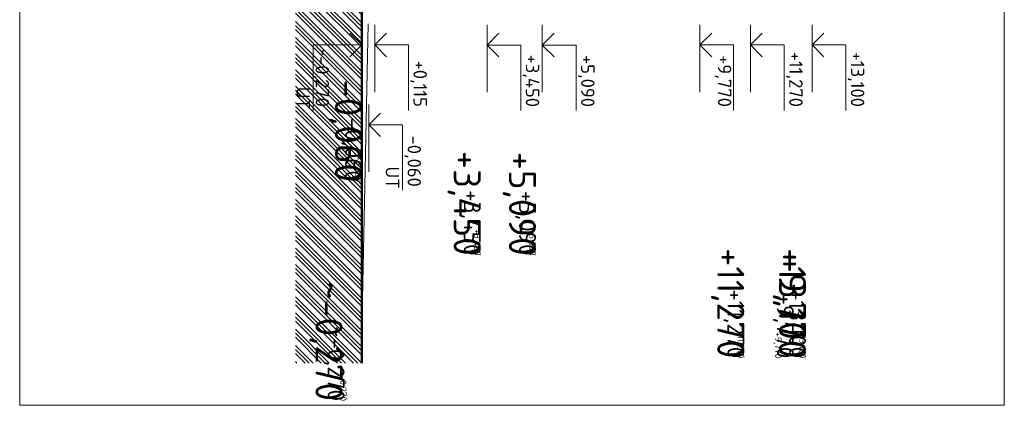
# Model space of a CAD drawing. Header units: millimetres. Extents: x -725694 to 5289369, y -1488057 to 2187451.
# Tile 13 of 256: x -95850 to -66620, y -12735 to -1290. Entities that reach past the tile are written whole.
import ezdxf
from ezdxf.enums import TextEntityAlignment as Align

# ---------------------------------------------------------------- set-up
doc = ezdxf.new("R2010")
doc.units = ezdxf.units.MM
for name, color, linetype in [('0 @ 1', 7, 'Continuous'), ('0 @ 10', 7, 'Continuous'), ('0 @ 100', 7, 'Continuous'), ('0 @ 200', 7, 'Continuous'), ('0 @ 250 (1)', 7, 'Continuous'), ('0 @ 250 (2)', 7, 'Continuous'), ('0 @ 400', 7, 'Continuous')]:
    doc.layers.add(name, color=color, linetype=linetype)
for name, color, linetype, lineweight in [('A99_N_kce-pohl', 1, 'Continuous', 9), ('A99_N_kce-rez-ten', 4, 'Continuous', 9), ('A99_N_koty-200-vysk', 6, 'Continuous', 9), ('A99_S_kce-pohl', 7, 'Continuous', 5), ('A99_S_sraf', 252, 'Continuous', 9)]:
    doc.layers.add(name, color=color, linetype=linetype, lineweight=lineweight)
doc.styles.add('A99_kota', font='isocpeur.ttf', dxfattribs={"height": 2})

# ---------------------------------------------------------------- blocks, each defined once
blk = doc.blocks.new('*U55')
at = {"color": 0, "linetype": 'ByBlock', "lineweight": -2}
blk.add_line((3, 0), (-7, 0), dxfattribs=at)
for points in [[(0, 0), (0, 5), (0, 5), (-9.7, 5)], [(1.75, 1.75), (0, 0), (-1.75, 1.75)]]:
    blk.add_lwpolyline(points, dxfattribs=at)
at = {"color": 0, "linetype": 'ByBlock', "lineweight": -2, "style": 'A99_kota'}
blk.add_attdef('POPIS', text='', height=2, dxfattribs=at).set_placement((-9.2, 5.5), align=Align.BOTTOM_LEFT)
blk.add_attdef('VYSKA', text='', height=2, dxfattribs=at).set_placement((-2, 4.25), align=Align.TOP_RIGHT)
blk = doc.blocks.new('*U6767')
at = {"layer": 'A99_N_koty-200-vysk', "lineweight": 5}
ref = blk.add_blockref('*U55', (-75655, -2040), dxfattribs=dict(at, xscale=-200, yscale=200, zscale=200, rotation=269.9999999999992))
ref.add_attrib('VYSKA', '+9,770', dxfattribs={"layer": '0 @ 200', "color": 0, "linetype": 'ByBlock', "lineweight": -2, "height": 400, "rotation": 270, "style": 'A99_kota'}).set_placement((-74725, -3880), align=Align.TOP_RIGHT)
ref = blk.add_blockref('*U55', (-75655, -2040), dxfattribs=dict(at, xscale=-200, yscale=200, zscale=200, rotation=269.9999999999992))
ref.add_attrib('VYSKA', '+9,770', dxfattribs={"layer": '0 @ 100', "color": 0, "linetype": 'ByBlock', "lineweight": -2, "height": 200, "rotation": 270, "style": 'A99_kota'}).set_placement((-73230, -11340), align=Align.TOP_RIGHT)
ref = blk.add_blockref('*U55', (-75655, -2040), dxfattribs=dict(at, xscale=-200, yscale=200, zscale=200, rotation=269.9999999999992))
ref.add_attrib('VYSKA', '+9,770', dxfattribs={"layer": '0 @ 1', "color": 0, "linetype": 'ByBlock', "lineweight": -2, "height": 2, "rotation": 270, "style": 'A99_kota'}).set_placement((-73467, -11340), align=Align.TOP_RIGHT)
ref = blk.add_blockref('*U55', (-75655, -2040), dxfattribs=dict(at, xscale=-200, yscale=200, zscale=200, rotation=269.9999999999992))
ref.add_attrib('VYSKA', '+9,770', dxfattribs={"layer": '0 @ 400', "color": 0, "linetype": 'ByBlock', "lineweight": -2, "height": 800, "rotation": 270, "style": 'A99_kota'}).set_placement((-72510, -11340), align=Align.TOP_RIGHT)
ref = blk.add_blockref('*U55', (-75655, -2040), dxfattribs=dict(at, xscale=-200, yscale=200, zscale=200, rotation=269.9999999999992))
ref.add_attrib('VYSKA', '+9,770', dxfattribs={"layer": '0 @ 10', "color": 0, "linetype": 'ByBlock', "lineweight": -2, "height": 20, "rotation": 270, "style": 'A99_kota'}).set_placement((-73446, -11340), align=Align.TOP_RIGHT)
ref = blk.add_blockref('*U55', (-75655, -2040), dxfattribs=dict(at, xscale=-200, yscale=200, zscale=200, rotation=269.9999999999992))
ref.add_attrib('VYSKA', '+9,770', dxfattribs={"layer": '0 @ 250 (1)', "color": 0, "linetype": 'ByBlock', "lineweight": -2, "height": 500, "rotation": 270, "style": 'A99_kota'}).set_placement((-72870, -11340), align=Align.TOP_RIGHT)
ref = blk.add_blockref('*U55', (-75655, -2040), dxfattribs=dict(at, xscale=-200, yscale=200, zscale=200, rotation=269.9999999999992))
ref.add_attrib('VYSKA', '+9,770', dxfattribs={"layer": '0 @ 250 (2)', "color": 0, "linetype": 'ByBlock', "lineweight": -2, "height": 500, "rotation": 270, "style": 'A99_kota'}).set_placement((-72870, -11340), align=Align.TOP_RIGHT)
blk = doc.blocks.new('*U54')
at = {"color": 0, "linetype": 'ByBlock', "lineweight": -2}
blk.add_line((3, 0), (-7, 0), dxfattribs=at)
for points in [[(0, 0), (0, 5), (0, 5), (-9.7, 5)], [(1.75, 1.75), (0, 0), (-1.75, 1.75)]]:
    blk.add_lwpolyline(points, dxfattribs=at)
at = {"color": 0, "linetype": 'ByBlock', "lineweight": -2, "style": 'A99_kota'}
blk.add_attdef('VYSKA', text='', height=2, dxfattribs=at).set_placement((-2, 7.75), align=Align.TOP_RIGHT)
blk.add_attdef('POPIS', text='', height=2, dxfattribs=at).set_placement((-9.2, 4.5), align=Align.TOP_LEFT)
blk = doc.blocks.new('*U6768')
at = {"layer": 'A99_N_koty-200-vysk', "lineweight": 5}
ref = blk.add_blockref('*U54', (-74155, -2040), dxfattribs=dict(at, xscale=-200, yscale=200, zscale=200, rotation=269.9999999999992))
ref.add_attrib('VYSKA', '+11,270', dxfattribs={"layer": '0 @ 400', "color": 0, "linetype": 'ByBlock', "lineweight": -2, "height": 800, "rotation": 270, "style": 'A99_kota'}).set_placement((-74340, -11340), align=Align.TOP_RIGHT)
ref = blk.add_blockref('*U54', (-74155, -2040), dxfattribs=dict(at, xscale=-200, yscale=200, zscale=200, rotation=269.9999999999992))
ref.add_attrib('VYSKA', '+11,270', dxfattribs={"layer": '0 @ 250 (1)', "color": 0, "linetype": 'ByBlock', "lineweight": -2, "height": 500, "rotation": 270, "style": 'A99_kota'}).set_placement((-74340, -11340), align=Align.TOP_RIGHT)
ref = blk.add_blockref('*U54', (-74155, -2040), dxfattribs=dict(at, xscale=-200, yscale=200, zscale=200, rotation=269.9999999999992))
ref.add_attrib('VYSKA', '+11,270', dxfattribs={"layer": '0 @ 250 (2)', "color": 0, "linetype": 'ByBlock', "lineweight": -2, "height": 500, "rotation": 270, "style": 'A99_kota'}).set_placement((-74340, -11340), align=Align.TOP_RIGHT)
ref = blk.add_blockref('*U54', (-74155, -2040), dxfattribs=dict(at, xscale=-200, yscale=200, zscale=200, rotation=269.9999999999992))
ref.add_attrib('VYSKA', '+11,270', dxfattribs={"layer": '0 @ 100', "color": 0, "linetype": 'ByBlock', "lineweight": -2, "height": 200, "rotation": 270, "style": 'A99_kota'}).set_placement((-74340, -11340), align=Align.TOP_RIGHT)
ref = blk.add_blockref('*U54', (-74155, -2040), dxfattribs=dict(at, xscale=-200, yscale=200, zscale=200, rotation=269.9999999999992))
ref.add_attrib('VYSKA', '+11,270', dxfattribs={"layer": '0 @ 10', "color": 0, "linetype": 'ByBlock', "lineweight": -2, "height": 20, "rotation": 270, "style": 'A99_kota'}).set_placement((-74340, -11340), align=Align.TOP_RIGHT)
ref = blk.add_blockref('*U54', (-74155, -2040), dxfattribs=dict(at, xscale=-200, yscale=200, zscale=200, rotation=269.9999999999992))
ref.add_attrib('VYSKA', '+11,270', dxfattribs={"layer": '0 @ 1', "color": 0, "linetype": 'ByBlock', "lineweight": -2, "height": 2, "rotation": 270, "style": 'A99_kota'}).set_placement((-74340, -11340), align=Align.TOP_RIGHT)
ref = blk.add_blockref('*U54', (-74155, -2040), dxfattribs=dict(at, xscale=-200, yscale=200, zscale=200, rotation=269.9999999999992))
ref.add_attrib('VYSKA', '+11,270', dxfattribs={"layer": '0 @ 200', "color": 0, "linetype": 'ByBlock', "lineweight": -2, "height": 400, "rotation": 270, "style": 'A99_kota'}).set_placement((-72605, -3880), align=Align.TOP_RIGHT)
blk = doc.blocks.new('*U6769')
at = {"layer": 'A99_N_koty-200-vysk', "lineweight": 5}
ref = blk.add_blockref('*U54', (-72325, -2040), dxfattribs=dict(at, xscale=-200, yscale=200, zscale=200, rotation=269.9999999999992))
ref.add_attrib('VYSKA', '+13,100', dxfattribs={"layer": '0 @ 400', "color": 0, "linetype": 'ByBlock', "lineweight": -2, "height": 800, "rotation": 270, "style": 'A99_kota'}).set_placement((-72510, -11340), align=Align.TOP_RIGHT)
ref = blk.add_blockref('*U54', (-72325, -2040), dxfattribs=dict(at, xscale=-200, yscale=200, zscale=200, rotation=269.9999999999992))
ref.add_attrib('VYSKA', '+13,100', dxfattribs={"layer": '0 @ 250 (1)', "color": 0, "linetype": 'ByBlock', "lineweight": -2, "height": 500, "rotation": 270, "style": 'A99_kota'}).set_placement((-72510, -11340), align=Align.TOP_RIGHT)
ref = blk.add_blockref('*U54', (-72325, -2040), dxfattribs=dict(at, xscale=-200, yscale=200, zscale=200, rotation=269.9999999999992))
ref.add_attrib('VYSKA', '+13,100', dxfattribs={"layer": '0 @ 250 (2)', "color": 0, "linetype": 'ByBlock', "lineweight": -2, "height": 500, "rotation": 270, "style": 'A99_kota'}).set_placement((-72510, -11340), align=Align.TOP_RIGHT)
ref = blk.add_blockref('*U54', (-72325, -2040), dxfattribs=dict(at, xscale=-200, yscale=200, zscale=200, rotation=269.9999999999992))
ref.add_attrib('VYSKA', '+13,100', dxfattribs={"layer": '0 @ 100', "color": 0, "linetype": 'ByBlock', "lineweight": -2, "height": 200, "rotation": 270, "style": 'A99_kota'}).set_placement((-72510, -11340), align=Align.TOP_RIGHT)
ref = blk.add_blockref('*U54', (-72325, -2040), dxfattribs=dict(at, xscale=-200, yscale=200, zscale=200, rotation=269.9999999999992))
ref.add_attrib('VYSKA', '+13,100', dxfattribs={"layer": '0 @ 10', "color": 0, "linetype": 'ByBlock', "lineweight": -2, "height": 20, "rotation": 270, "style": 'A99_kota'}).set_placement((-72510, -11340), align=Align.TOP_RIGHT)
ref = blk.add_blockref('*U54', (-72325, -2040), dxfattribs=dict(at, xscale=-200, yscale=200, zscale=200, rotation=269.9999999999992))
ref.add_attrib('VYSKA', '+13,100', dxfattribs={"layer": '0 @ 1', "color": 0, "linetype": 'ByBlock', "lineweight": -2, "height": 2, "rotation": 270, "style": 'A99_kota'}).set_placement((-72510, -11340), align=Align.TOP_RIGHT)
ref = blk.add_blockref('*U54', (-72325, -2040), dxfattribs=dict(at, xscale=-200, yscale=200, zscale=200, rotation=269.9999999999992))
ref.add_attrib('VYSKA', '+13,100', dxfattribs={"layer": '0 @ 200', "color": 0, "linetype": 'ByBlock', "lineweight": -2, "height": 400, "rotation": 270, "style": 'A99_kota'}).set_placement((-70775, -3880), align=Align.TOP_RIGHT)
blk = doc.blocks.new('*U56')
at = {"color": 0, "linetype": 'ByBlock', "lineweight": -2}
blk.add_line((3, 0), (-7, 0), dxfattribs=at)
for points in [[(0, 0), (0, 5), (0, 5), (-9.7, 5)], [(1.75, 1.75), (0, 0), (-1.75, 1.75)]]:
    blk.add_lwpolyline(points, dxfattribs=at)
at = {"color": 0, "linetype": 'ByBlock', "lineweight": -2, "style": 'A99_kota'}
blk.add_attdef('VYSKA', text='', height=2, dxfattribs=at).set_placement((-2, 7.75), align=Align.TOP_RIGHT)
blk.add_attdef('POPIS', text='', height=2, dxfattribs=at).set_placement((-9.2, 4.5), align=Align.TOP_LEFT)
blk = doc.blocks.new('*U6770')
at = {"layer": 'A99_N_koty-200-vysk', "lineweight": 5}
ref = blk.add_blockref('*U56', (-85310, -2040), dxfattribs=dict(at, xscale=-200, yscale=200, zscale=200, rotation=269.9999999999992))
ref.add_attrib('VYSKA', '+0,115', dxfattribs={"layer": '0 @ 400', "color": 0, "linetype": 'ByBlock', "lineweight": -2, "height": 800, "rotation": 270, "style": 'A99_kota'}).set_placement((-85455, -980), align=Align.TOP_RIGHT)
ref = blk.add_blockref('*U56', (-85310, -2040), dxfattribs=dict(at, xscale=-200, yscale=200, zscale=200, rotation=269.9999999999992))
ref.add_attrib('VYSKA', '+0,115', dxfattribs={"layer": '0 @ 250 (1)', "color": 0, "linetype": 'ByBlock', "lineweight": -2, "height": 500, "rotation": 270, "style": 'A99_kota'}).set_placement((-85455, -980), align=Align.TOP_RIGHT)
ref = blk.add_blockref('*U56', (-85310, -2040), dxfattribs=dict(at, xscale=-200, yscale=200, zscale=200, rotation=269.9999999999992))
ref.add_attrib('VYSKA', '+0,115', dxfattribs={"layer": '0 @ 250 (2)', "color": 0, "linetype": 'ByBlock', "lineweight": -2, "height": 500, "rotation": 270, "style": 'A99_kota'}).set_placement((-85455, -980), align=Align.TOP_RIGHT)
ref = blk.add_blockref('*U56', (-85310, -2040), dxfattribs=dict(at, xscale=-200, yscale=200, zscale=200, rotation=269.9999999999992))
ref.add_attrib('VYSKA', '+0,115', dxfattribs={"layer": '0 @ 100', "color": 0, "linetype": 'ByBlock', "lineweight": -2, "height": 200, "rotation": 270, "style": 'A99_kota'}).set_placement((-85455, -980), align=Align.TOP_RIGHT)
ref = blk.add_blockref('*U56', (-85310, -2040), dxfattribs=dict(at, xscale=-200, yscale=200, zscale=200, rotation=269.9999999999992))
ref.add_attrib('VYSKA', '+0,115', dxfattribs={"layer": '0 @ 10', "color": 0, "linetype": 'ByBlock', "lineweight": -2, "height": 20, "rotation": 270, "style": 'A99_kota'}).set_placement((-85455, -980), align=Align.TOP_RIGHT)
ref = blk.add_blockref('*U56', (-85310, -2040), dxfattribs=dict(at, xscale=-200, yscale=200, zscale=200, rotation=269.9999999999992))
ref.add_attrib('VYSKA', '+0,115', dxfattribs={"layer": '0 @ 1', "color": 0, "linetype": 'ByBlock', "lineweight": -2, "height": 2, "rotation": 270, "style": 'A99_kota'}).set_placement((-85455, -980), align=Align.TOP_RIGHT)
ref = blk.add_blockref('*U56', (-85310, -2040), dxfattribs=dict(at, xscale=-200, yscale=200, zscale=200, rotation=269.9999999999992))
ref.add_attrib('VYSKA', '+0,115', dxfattribs={"layer": '0 @ 200', "color": 0, "linetype": 'ByBlock', "lineweight": -2, "height": 400, "rotation": 270, "style": 'A99_kota'}).set_placement((-83760, -3880), align=Align.TOP_RIGHT)
blk = doc.blocks.new('*U36')
at = {"color": 0, "linetype": 'ByBlock', "lineweight": -2}
blk.add_line((-3, 0), (7, 0), dxfattribs=at)
for points in [[(0, 0), (0, 5), (0, 5), (9.7, 5)], [(-1.75, 1.75), (0, 0), (1.75, 1.75)]]:
    blk.add_lwpolyline(points, dxfattribs=at)
at = {"color": 0, "linetype": 'ByBlock', "lineweight": -2, "style": 'A99_kota'}
for tag, p in [('VYSKA', (9.2, 7.75)), ('POPIS', (9.2, 4.5))]:
    blk.add_attdef(tag, text='', height=2, dxfattribs=at).set_placement(p, align=Align.TOP_RIGHT)
blk = doc.blocks.new('*U6779')
at = {"layer": 'A99_N_koty-200-vysk', "lineweight": 5}
ref = blk.add_blockref('*U36', (-85485, -4410), dxfattribs=dict(at, xscale=200, yscale=200, zscale=200, rotation=270))
ref.add_attrib('VYSKA', '-0,060', dxfattribs={"layer": '0 @ 400', "color": 0, "linetype": 'ByBlock', "lineweight": -2, "height": 800, "rotation": 270, "style": 'A99_kota'}).set_placement((-85690, -6105), align=Align.TOP_RIGHT)
ref.add_attrib('POPIS_001', 'UT', (-84985, -5650), dxfattribs={"layer": '0', "color": 0, "linetype": 'ByBlock', "lineweight": -2, "height": 400, "rotation": 270, "style": 'A99_kota'})
ref = blk.add_blockref('*U36', (-85485, -4410), dxfattribs=dict(at, xscale=200, yscale=200, zscale=200, rotation=270))
ref.add_attrib('VYSKA', '-0,060', dxfattribs={"layer": '0 @ 250 (1)', "color": 0, "linetype": 'ByBlock', "lineweight": -2, "height": 500, "rotation": 270, "style": 'A99_kota'}).set_placement((-85690, -6105), align=Align.TOP_RIGHT)
ref.add_attrib('POPIS_001', 'UT', (-84985, -5650), dxfattribs={"layer": '0', "color": 0, "linetype": 'ByBlock', "lineweight": -2, "height": 400, "rotation": 270, "style": 'A99_kota'})
ref = blk.add_blockref('*U36', (-85485, -4410), dxfattribs=dict(at, xscale=200, yscale=200, zscale=200, rotation=270))
ref.add_attrib('VYSKA', '-0,060', dxfattribs={"layer": '0 @ 250 (2)', "color": 0, "linetype": 'ByBlock', "lineweight": -2, "height": 500, "rotation": 270, "style": 'A99_kota'}).set_placement((-85690, -6105), align=Align.TOP_RIGHT)
ref.add_attrib('POPIS_001', 'UT', (-84985, -5650), dxfattribs={"layer": '0', "color": 0, "linetype": 'ByBlock', "lineweight": -2, "height": 400, "rotation": 270, "style": 'A99_kota'})
ref = blk.add_blockref('*U36', (-85485, -4410), dxfattribs=dict(at, xscale=200, yscale=200, zscale=200, rotation=270))
ref.add_attrib('VYSKA', '-0,060', dxfattribs={"layer": '0 @ 100', "color": 0, "linetype": 'ByBlock', "lineweight": -2, "height": 200, "rotation": 270, "style": 'A99_kota'}).set_placement((-85690, -6105), align=Align.TOP_RIGHT)
ref.add_attrib('POPIS_001', 'UT', (-84985, -5650), dxfattribs={"layer": '0', "color": 0, "linetype": 'ByBlock', "lineweight": -2, "height": 400, "rotation": 270, "style": 'A99_kota'})
ref = blk.add_blockref('*U36', (-85485, -4410), dxfattribs=dict(at, xscale=200, yscale=200, zscale=200, rotation=270))
ref.add_attrib('VYSKA', '-0,060', dxfattribs={"layer": '0 @ 10', "color": 0, "linetype": 'ByBlock', "lineweight": -2, "height": 20, "rotation": 270, "style": 'A99_kota'}).set_placement((-85690, -6105), align=Align.TOP_RIGHT)
ref.add_attrib('POPIS_001', 'UT', (-84985, -5650), dxfattribs={"layer": '0', "color": 0, "linetype": 'ByBlock', "lineweight": -2, "height": 400, "rotation": 270, "style": 'A99_kota'})
ref = blk.add_blockref('*U36', (-85485, -4410), dxfattribs=dict(at, xscale=200, yscale=200, zscale=200, rotation=270))
ref.add_attrib('VYSKA', '-0,060', dxfattribs={"layer": '0 @ 1', "color": 0, "linetype": 'ByBlock', "lineweight": -2, "height": 2, "rotation": 270, "style": 'A99_kota'}).set_placement((-85690, -6105), align=Align.TOP_RIGHT)
ref.add_attrib('POPIS_001', 'UT', (-84985, -5650), dxfattribs={"layer": '0', "color": 0, "linetype": 'ByBlock', "lineweight": -2, "height": 400, "rotation": 270, "style": 'A99_kota'})
ref = blk.add_blockref('*U36', (-85485, -4410), dxfattribs=dict(at, xscale=200, yscale=200, zscale=200, rotation=270))
ref.add_attrib('VYSKA', '-0,060', dxfattribs={"layer": '0 @ 200', "color": 0, "linetype": 'ByBlock', "lineweight": -2, "height": 400, "rotation": 270, "style": 'A99_kota'}).set_placement((-83935, -6250), align=Align.TOP_RIGHT)
ref.add_attrib('POPIS_001', 'UT', (-84985, -5650), dxfattribs={"layer": '0', "color": 0, "linetype": 'ByBlock', "lineweight": -2, "height": 400, "rotation": 270, "style": 'A99_kota'})
blk = doc.blocks.new('*U128')
at = {"color": 0, "linetype": 'ByBlock', "lineweight": -2}
blk.add_line((-3, 0), (7, 0), dxfattribs=at)
for points in [[(0, 0), (0, 7.2), (0, 7.2), (9.7, 7.2)], [(-1.75, 1.75), (0, 0), (1.75, 1.75)]]:
    blk.add_lwpolyline(points, dxfattribs=at)
at = {"color": 0, "linetype": 'ByBlock', "lineweight": -2, "style": 'A99_kota'}
blk.add_attdef('POPIS', text='', height=2, rotation=360, dxfattribs=at).set_placement((9.2, 7.7), align=Align.BOTTOM_RIGHT)
blk.add_attdef('VYSKA', text='', height=2, rotation=360, dxfattribs=at).set_placement((9.2, 6.45), align=Align.TOP_RIGHT)
blk = doc.blocks.new('*U6780')
at = {"layer": 'A99_N_koty-200-vysk', "lineweight": 5}
ref = blk.add_blockref('*U128', (-85695, -2040), dxfattribs=dict(at, xscale=-200, yscale=200, zscale=200, rotation=90))
ref.add_attrib('VYSKA', '~-0,270', dxfattribs={"layer": '0 @ 200', "color": 0, "linetype": 'ByBlock', "lineweight": -2, "height": 400, "rotation": 270, "style": 'A99_kota'}).set_placement((-86665, -3880), align=Align.TOP_RIGHT)
ref.add_attrib('POPIS_001', 'UT', (-87635, -3280), dxfattribs={"layer": '0', "color": 0, "linetype": 'ByBlock', "lineweight": -2, "height": 400, "rotation": 270, "style": 'A99_kota'})
ref = blk.add_blockref('*U128', (-85695, -2040), dxfattribs=dict(at, xscale=-200, yscale=200, zscale=200, rotation=90))
ref.add_attrib('VYSKA', '~-0,270', dxfattribs={"layer": '0 @ 100', "color": 0, "linetype": 'ByBlock', "lineweight": -2, "height": 200, "rotation": 270, "style": 'A99_kota'}).set_placement((-86146, -12610), align=Align.TOP_RIGHT)
ref.add_attrib('POPIS_001', 'UT', (-87635, -3280), dxfattribs={"layer": '0', "color": 0, "linetype": 'ByBlock', "lineweight": -2, "height": 400, "rotation": 270, "style": 'A99_kota'})
ref = blk.add_blockref('*U128', (-85695, -2040), dxfattribs=dict(at, xscale=-200, yscale=200, zscale=200, rotation=90))
ref.add_attrib('VYSKA', '~-0,270', dxfattribs={"layer": '0 @ 1', "color": 0, "linetype": 'ByBlock', "lineweight": -2, "height": 2, "rotation": 270, "style": 'A99_kota'}).set_placement((-86106, -12610), align=Align.TOP_RIGHT)
ref.add_attrib('POPIS_001', 'UT', (-87635, -3280), dxfattribs={"layer": '0', "color": 0, "linetype": 'ByBlock', "lineweight": -2, "height": 400, "rotation": 270, "style": 'A99_kota'})
ref = blk.add_blockref('*U128', (-85695, -2040), dxfattribs=dict(at, xscale=-200, yscale=200, zscale=200, rotation=90))
ref.add_attrib('VYSKA', '~-0,270', dxfattribs={"layer": '0 @ 400', "color": 0, "linetype": 'ByBlock', "lineweight": -2, "height": 800, "rotation": 270, "style": 'A99_kota'}).set_placement((-86266, -12610), align=Align.TOP_RIGHT)
ref.add_attrib('POPIS_001', 'UT', (-87635, -3280), dxfattribs={"layer": '0', "color": 0, "linetype": 'ByBlock', "lineweight": -2, "height": 400, "rotation": 270, "style": 'A99_kota'})
ref = blk.add_blockref('*U128', (-85695, -2040), dxfattribs=dict(at, xscale=-200, yscale=200, zscale=200, rotation=90))
ref.add_attrib('VYSKA', '~-0,270', dxfattribs={"layer": '0 @ 10', "color": 0, "linetype": 'ByBlock', "lineweight": -2, "height": 20, "rotation": 270, "style": 'A99_kota'}).set_placement((-86110, -12610), align=Align.TOP_RIGHT)
ref.add_attrib('POPIS_001', 'UT', (-87635, -3280), dxfattribs={"layer": '0', "color": 0, "linetype": 'ByBlock', "lineweight": -2, "height": 400, "rotation": 270, "style": 'A99_kota'})
ref = blk.add_blockref('*U128', (-85695, -2040), dxfattribs=dict(at, xscale=-200, yscale=200, zscale=200, rotation=90))
ref.add_attrib('VYSKA', '~-0,270', dxfattribs={"layer": '0 @ 250 (1)', "color": 0, "linetype": 'ByBlock', "lineweight": -2, "height": 500, "rotation": 270, "style": 'A99_kota'}).set_placement((-86206, -12610), align=Align.TOP_RIGHT)
ref.add_attrib('POPIS_001', 'UT', (-87635, -3280), dxfattribs={"layer": '0', "color": 0, "linetype": 'ByBlock', "lineweight": -2, "height": 400, "rotation": 270, "style": 'A99_kota'})
ref = blk.add_blockref('*U128', (-85695, -2040), dxfattribs=dict(at, xscale=-200, yscale=200, zscale=200, rotation=90))
ref.add_attrib('VYSKA', '~-0,270', dxfattribs={"layer": '0 @ 250 (2)', "color": 0, "linetype": 'ByBlock', "lineweight": -2, "height": 500, "rotation": 270, "style": 'A99_kota'}).set_placement((-86206, -12610), align=Align.TOP_RIGHT)
ref.add_attrib('POPIS_001', 'UT', (-87635, -3280), dxfattribs={"layer": '0', "color": 0, "linetype": 'ByBlock', "lineweight": -2, "height": 400, "rotation": 270, "style": 'A99_kota'})
blk = doc.blocks.new('*U130')
at = {"color": 0, "linetype": 'ByBlock', "lineweight": -2}
blk.add_line((-3, 0), (7, 0), dxfattribs=at)
for points in [[(-1.75, -1.75), (0, 0), (1.75, -1.75)], [(0, 0), (0, -5), (0, -5), (9.7, -5)]]:
    blk.add_lwpolyline(points, dxfattribs=at)
at = {"color": 0, "linetype": 'ByBlock', "lineweight": -2, "style": 'A99_kota'}
blk.add_attdef('POPIS', text='', height=2, dxfattribs=at).set_placement((9.2, -4.5), align=Align.BOTTOM_RIGHT)
blk.add_attdef('VYSKA', text='', height=2, dxfattribs=at).set_placement((9.2, -5.75), align=Align.TOP_RIGHT)
blk = doc.blocks.new('*U6791')
at = {"layer": 'A99_N_koty-200-vysk', "lineweight": 5}
ref = blk.add_blockref('*U130', (-80335, -2042), dxfattribs=dict(at, xscale=-200, yscale=200, zscale=200, rotation=89.99999999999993))
ref.add_attrib('VYSKA', '+5,090', dxfattribs={"layer": '0 @ 400', "color": 0, "linetype": 'ByBlock', "lineweight": -2, "height": 800, "rotation": 270, "style": 'A99_kota'}).set_placement((-80525, -8292), align=Align.TOP_RIGHT)
ref = blk.add_blockref('*U130', (-80335, -2042), dxfattribs=dict(at, xscale=-200, yscale=200, zscale=200, rotation=89.99999999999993))
ref.add_attrib('VYSKA', '+5,090', dxfattribs={"layer": '0 @ 250 (1)', "color": 0, "linetype": 'ByBlock', "lineweight": -2, "height": 500, "rotation": 270, "style": 'A99_kota'}).set_placement((-80525, -8292), align=Align.TOP_RIGHT)
ref = blk.add_blockref('*U130', (-80335, -2042), dxfattribs=dict(at, xscale=-200, yscale=200, zscale=200, rotation=89.99999999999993))
ref.add_attrib('VYSKA', '+5,090', dxfattribs={"layer": '0 @ 250 (2)', "color": 0, "linetype": 'ByBlock', "lineweight": -2, "height": 500, "rotation": 270, "style": 'A99_kota'}).set_placement((-80525, -8292), align=Align.TOP_RIGHT)
ref = blk.add_blockref('*U130', (-80335, -2042), dxfattribs=dict(at, xscale=-200, yscale=200, zscale=200, rotation=89.99999999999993))
ref.add_attrib('VYSKA', '+5,090', dxfattribs={"layer": '0 @ 100', "color": 0, "linetype": 'ByBlock', "lineweight": -2, "height": 200, "rotation": 270, "style": 'A99_kota'}).set_placement((-80525, -8292), align=Align.TOP_RIGHT)
ref = blk.add_blockref('*U130', (-80335, -2042), dxfattribs=dict(at, xscale=-200, yscale=200, zscale=200, rotation=89.99999999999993))
ref.add_attrib('VYSKA', '+5,090', dxfattribs={"layer": '0 @ 10', "color": 0, "linetype": 'ByBlock', "lineweight": -2, "height": 20, "rotation": 270, "style": 'A99_kota'}).set_placement((-80525, -8292), align=Align.TOP_RIGHT)
ref = blk.add_blockref('*U130', (-80335, -2042), dxfattribs=dict(at, xscale=-200, yscale=200, zscale=200, rotation=89.99999999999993))
ref.add_attrib('VYSKA', '+5,090', dxfattribs={"layer": '0 @ 1', "color": 0, "linetype": 'ByBlock', "lineweight": -2, "height": 2, "rotation": 270, "style": 'A99_kota'}).set_placement((-80525, -8292), align=Align.TOP_RIGHT)
ref = blk.add_blockref('*U130', (-80335, -2042), dxfattribs=dict(at, xscale=-200, yscale=200, zscale=200, rotation=89.99999999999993))
ref.add_attrib('VYSKA', '+5,090', dxfattribs={"layer": '0 @ 200', "color": 0, "linetype": 'ByBlock', "lineweight": -2, "height": 400, "rotation": 270, "style": 'A99_kota'}).set_placement((-78785, -3882), align=Align.TOP_RIGHT)
blk = doc.blocks.new('*U6793')
at = {"layer": 'A99_N_koty-200-vysk', "lineweight": 5}
ref = blk.add_blockref('*U130', (-81975, -2042), dxfattribs=dict(at, xscale=-200, yscale=200, zscale=200, rotation=89.99999999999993))
ref.add_attrib('VYSKA', '+3,450', dxfattribs={"layer": '0 @ 400', "color": 0, "linetype": 'ByBlock', "lineweight": -2, "height": 800, "rotation": 270, "style": 'A99_kota'}).set_placement((-82165, -8292), align=Align.TOP_RIGHT)
ref = blk.add_blockref('*U130', (-81975, -2042), dxfattribs=dict(at, xscale=-200, yscale=200, zscale=200, rotation=89.99999999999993))
ref.add_attrib('VYSKA', '+3,450', dxfattribs={"layer": '0 @ 250 (1)', "color": 0, "linetype": 'ByBlock', "lineweight": -2, "height": 500, "rotation": 270, "style": 'A99_kota'}).set_placement((-82165, -8292), align=Align.TOP_RIGHT)
ref = blk.add_blockref('*U130', (-81975, -2042), dxfattribs=dict(at, xscale=-200, yscale=200, zscale=200, rotation=89.99999999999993))
ref.add_attrib('VYSKA', '+3,450', dxfattribs={"layer": '0 @ 250 (2)', "color": 0, "linetype": 'ByBlock', "lineweight": -2, "height": 500, "rotation": 270, "style": 'A99_kota'}).set_placement((-82165, -8292), align=Align.TOP_RIGHT)
ref = blk.add_blockref('*U130', (-81975, -2042), dxfattribs=dict(at, xscale=-200, yscale=200, zscale=200, rotation=89.99999999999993))
ref.add_attrib('VYSKA', '+3,450', dxfattribs={"layer": '0 @ 100', "color": 0, "linetype": 'ByBlock', "lineweight": -2, "height": 200, "rotation": 270, "style": 'A99_kota'}).set_placement((-82165, -8292), align=Align.TOP_RIGHT)
ref = blk.add_blockref('*U130', (-81975, -2042), dxfattribs=dict(at, xscale=-200, yscale=200, zscale=200, rotation=89.99999999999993))
ref.add_attrib('VYSKA', '+3,450', dxfattribs={"layer": '0 @ 10', "color": 0, "linetype": 'ByBlock', "lineweight": -2, "height": 20, "rotation": 270, "style": 'A99_kota'}).set_placement((-82165, -8292), align=Align.TOP_RIGHT)
ref = blk.add_blockref('*U130', (-81975, -2042), dxfattribs=dict(at, xscale=-200, yscale=200, zscale=200, rotation=89.99999999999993))
ref.add_attrib('VYSKA', '+3,450', dxfattribs={"layer": '0 @ 1', "color": 0, "linetype": 'ByBlock', "lineweight": -2, "height": 2, "rotation": 270, "style": 'A99_kota'}).set_placement((-82165, -8292), align=Align.TOP_RIGHT)
ref = blk.add_blockref('*U130', (-81975, -2042), dxfattribs=dict(at, xscale=-200, yscale=200, zscale=200, rotation=89.99999999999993))
ref.add_attrib('VYSKA', '+3,450', dxfattribs={"layer": '0 @ 200', "color": 0, "linetype": 'ByBlock', "lineweight": -2, "height": 400, "rotation": 270, "style": 'A99_kota'}).set_placement((-80425, -3882), align=Align.TOP_RIGHT)

msp = doc.modelspace()

# ---------------------------------------------------------------- hatches: boundary and pattern name
at = {"layer": 'A99_S_sraf', "linetype": 'Continuous', "lineweight": 0}
h = msp.add_hatch(dxfattribs=at)
h.set_pattern_fill('ZEM_PUVODNI', color=256, scale=85)
h.set_pattern_definition([(315, (-68810, 5e-10), (240.4163, 240.4163), []), (315, (-68810, -120.2), (240.4163, 240.4163), []), (315, (-68810, -240.4), (240.4163, 240.4163), [])])
h.paths.add_polyline_path([(-87665, -11482.5), (-85695, -11482.5), (-85695, 24515), (-85625, 24515), (-85625, 114390), (-87665, 114390)])

# ---------------------------------------------------------------- linework, layer by layer
at = {"layer": 'A99_N_kce-pohl', "color": 7, "lineweight": 50}
msp.add_lwpolyline([(-85695, 24515), (-85695, -11482.5)], dxfattribs=at)
at = {"layer": 'A99_N_kce-rez-ten', "color": 3, "linetype": 'Continuous', "lineweight": 0, "ltscale": 0.5}
msp.add_lwpolyline([(-66620, 115340), (-66620, -12735), (-95850, -12735), (-95850, 115340)], close=True, dxfattribs=at)
at = {"layer": 'A99_S_kce-pohl', "lineweight": 9}
msp.add_lwpolyline([(-85695, -10542.5), (-85500, -1409.7)], dxfattribs=at)

# ---------------------------------------------------------------- block references
at = {"layer": 'A99_N_kce-pohl', "color": 3, "linetype": 'Continuous', "lineweight": 0}
for name in ['*U6770', '*U6780', '*U6793', '*U6791', '*U6767', '*U6768', '*U6769', '*U6779']:
    msp.add_blockref(name, (0, 0), dxfattribs=at)

doc.saveas('drawing.dxf')
